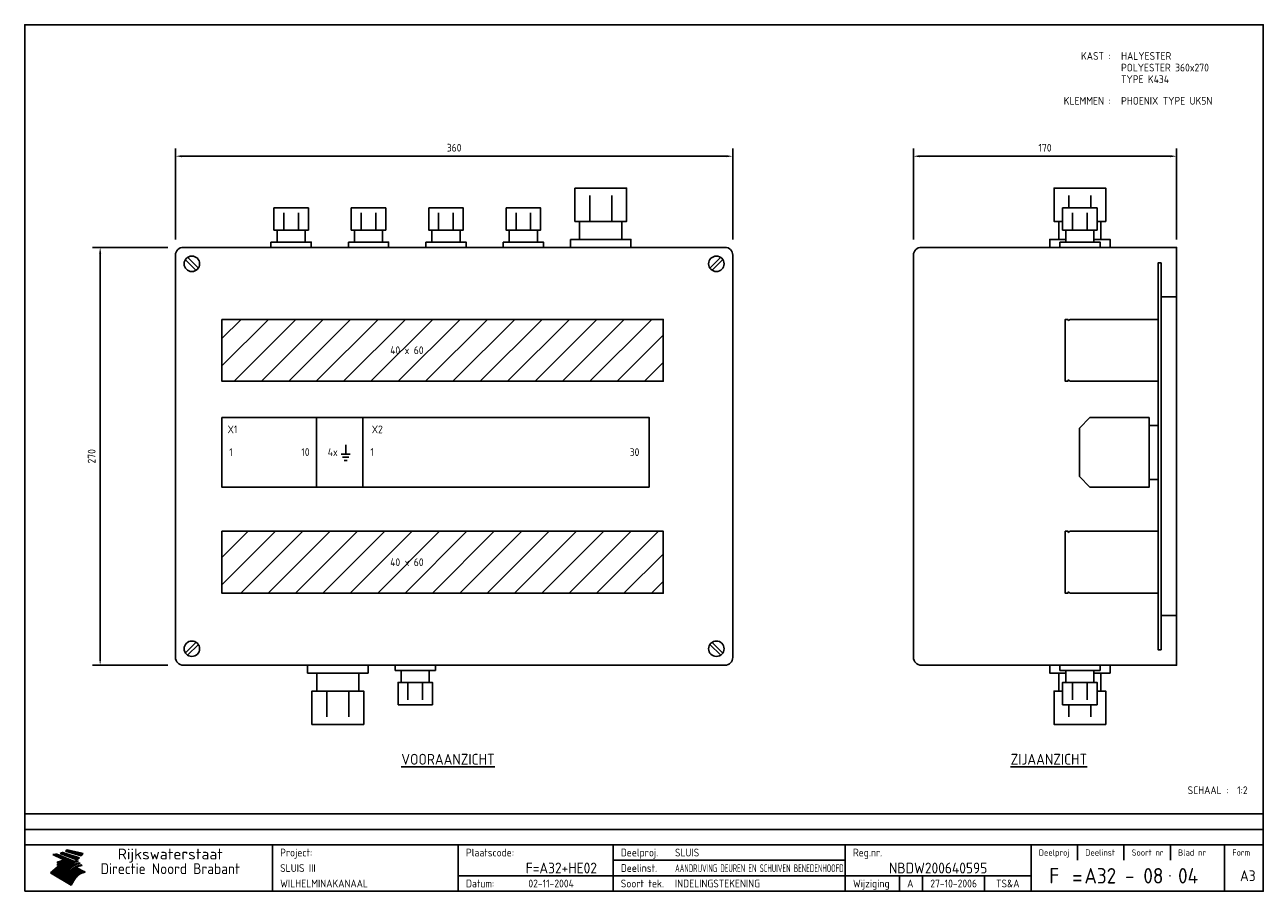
# Model space of a CAD drawing. Extents: x 20 to 820, y 20 to 580.
import ezdxf
from ezdxf.enums import TextEntityAlignment as Align

# ---------------------------------------------------------------- set-up
doc = ezdxf.new("R2010")
doc.units = 0
doc.header["$LTSCALE"] = 30
doc.header["$MEASUREMENT"] = 0
doc.layers.get('0').update_dxf_attribs({"linetype": 'CONTINUOUS'})
doc.layers.get('Defpoints').update_dxf_attribs({"linetype": 'CONTINUOUS'})
for name, color, linetype in [('0-25', 7, 'CONTINUOUS'), ('0-35', 2, 'CONTINUOUS'), ('0-50', 3, 'CONTINUOUS'), ('B-25', 7, 'CONTINUOUS'), ('B-35', 2, 'CONTINUOUS'), ('H-dim', 7, 'CONTINUOUS'), ('S-25', 7, 'CONTINUOUS')]:
    doc.layers.add(name, color=color, linetype=linetype)
doc.styles.add('ISO', font='iso.shx')
doc.styles.get("Standard").update_dxf_attribs({"font": 'iso.shx'})
doc.dimstyles.get("Standard").update_dxf_attribs({"dimtxt": 0.18, "dimasz": 0.18, "dimexe": 0.18, "dimexo": 0.0625, "dimgap": 0.09, "dimtad": 0, "dimtih": 1, "dimtoh": 1, "dimdec": 4, "dimzin": 0, "dimdsep": 46, "dimtxsty": 'Standard', "dimcen": 0.09, "dimadec": 0, "dimazin": 0, "dimtfac": 1, "dimtdec": 4, "dimtofl": 0, "dimtmove": 0, "dimatfit": 3, "dimfxl": 0, "dimtolj": 1, "dimtzin": 0, "dimarcsym": 0})

# ---------------------------------------------------------------- blocks, each defined once
blk = doc.blocks.new('KADER-A3')
at = {"layer": '0-25'}
for p, q in [((410, 35), (10, 35)), ((410, 30), (10, 30)), ((350, 25), (350, 20)), ((365, 25), (365, 20)), ((380, 25), (380, 20)), ((200, 20), (275, 20)), ((150, 15), (335, 15)), ((292.5, 15), (292.5, 10)), ((300, 15), (300, 10)), ((320, 15), (320, 10))]:
    blk.add_line(p, q, dxfattribs=at)
at = {"layer": '0-25', "color": 7}
for p, q in [((19.1, 21.89), (25.12, 19)), ((19.1, 21.89), (25.12, 19)), ((19.17, 21.86), (20.7, 21.86)), ((19.29, 21.8), (20.83, 21.8)), ((19.4, 21.75), (20.96, 21.75)), ((19.52, 21.69), (21.09, 21.69)), ((19.64, 21.63), (21.22, 21.63)), ((19.74, 21.92), (20.56, 21.92)), ((19.75, 21.58), (21.36, 21.58)), ((19.87, 21.52), (21.49, 21.52)), ((19.99, 21.47), (21.62, 21.47)), ((20.11, 21.41), (21.75, 21.41)), ((20.22, 21.35), (21.88, 21.35)), ((20.25, 21.97), (20.43, 21.97)), ((20.34, 21.3), (22.02, 21.3)), ((20.38, 21.99), (26.02, 19.59)), ((20.38, 21.99), (26.02, 19.59)), ((20.46, 21.24), (22.15, 21.24)), ((20.57, 21.18), (22.28, 21.18)), ((20.69, 21.13), (22.41, 21.13)), ((20.81, 21.07), (22.55, 21.07)), ((20.92, 21.02), (22.68, 21.02)), ((21.04, 20.96), (22.81, 20.96)), ((21.16, 20.9), (22.94, 20.9)), ((21.27, 20.85), (23.07, 20.85)), ((21.39, 20.79), (23.21, 20.79)), ((21.47, 22.25), (26.83, 20.19)), ((21.47, 22.25), (26.83, 20.19)), ((21.49, 22.25), (23.07, 22.25)), ((21.51, 20.73), (23.34, 20.73)), ((21.6, 22.2), (23.25, 22.2)), ((21.63, 20.68), (23.47, 20.68)), ((21.65, 22.31), (22.89, 22.31)), ((21.74, 20.62), (23.6, 20.62)), ((21.75, 22.14), (23.42, 22.14)), ((21.8, 22.37), (22.71, 22.37)), ((21.86, 20.57), (23.73, 20.57)), ((21.9, 22.08), (23.6, 22.08)), ((21.94, 22.42), (22.53, 22.42)), ((21.98, 20.51), (23.87, 20.51)), ((22.04, 22.03), (23.78, 22.03)), ((22.06, 22.48), (22.36, 22.48)), ((22.09, 20.45), (24, 20.45)), ((22.18, 22.53), (27.65, 20.8)), ((22.18, 22.53), (27.65, 20.8)), ((22.19, 21.97), (23.96, 21.97)), ((22.21, 20.4), (24.13, 20.4)), ((22.33, 20.34), (24.26, 20.34)), ((22.34, 21.92), (24.13, 21.92)), ((22.37, 20), (23.08, 20)), ((22.44, 20.28), (24.4, 20.28)), ((22.48, 21.86), (24.31, 21.86)), ((22.49, 20.06), (23.04, 20.06)), ((22.56, 20.23), (24.53, 20.23)), ((22.61, 20.12), (22.93, 20.12)), ((22.63, 21.8), (24.49, 21.8)), ((22.68, 20.17), (24.66, 20.17)), ((22.71, 20.17), (22.82, 20.17)), ((23.11, 20.02), (22.77, 20.2)), ((23.11, 20.02), (22.77, 20.2)), ((22.78, 21.75), (24.67, 21.75)), ((22.79, 20.12), (24.79, 20.12)), ((22.91, 20.06), (24.92, 20.06)), ((22.92, 21.69), (24.85, 21.69)), ((23.03, 20), (25.06, 20)), ((23.07, 21.63), (25.02, 21.63)), ((23.14, 22.99), (28.22, 21.46)), ((23.14, 22.99), (28.22, 21.46)), ((23.15, 22.98), (25.33, 22.98)), ((23.22, 21.58), (25.2, 21.58)), ((23.23, 23.04), (25.09, 23.04)), ((23.32, 23.1), (24.84, 23.1)), ((23.34, 22.93), (25.57, 22.93)), ((23.36, 21.52), (25.38, 21.52)), ((23.4, 23.15), (24.6, 23.15)), ((23.49, 23.21), (24.36, 23.21)), ((23.51, 21.47), (25.56, 21.47)), ((23.52, 22.87), (25.81, 22.87)), ((23.57, 23.27), (24.12, 23.27)), ((23.64, 23.32), (23.87, 23.32)), ((23.66, 21.41), (25.74, 21.41)), ((23.7, 23.36), (28.82, 22.17)), ((23.7, 23.36), (28.82, 22.17)), ((23.71, 22.82), (26.06, 22.82)), ((23.8, 21.35), (25.91, 21.35)), ((23.9, 22.76), (26.3, 22.76)), ((23.95, 21.3), (26.09, 21.3)), ((24.09, 22.7), (26.54, 22.7)), ((24.09, 21.24), (26.27, 21.24)), ((24.24, 21.18), (26.45, 21.18)), ((24.27, 22.65), (26.78, 22.65)), ((24.39, 21.13), (26.62, 21.13)), ((24.46, 22.59), (27.03, 22.59)), ((24.53, 21.07), (26.8, 21.07)), ((24.65, 22.53), (27.27, 22.53)), ((24.68, 21.02), (26.98, 21.02)), ((24.83, 20.96), (27.16, 20.96)), ((24.84, 22.48), (27.51, 22.48)), ((24.97, 20.9), (27.34, 20.9)), ((25.02, 22.42), (27.75, 22.42)), ((25.12, 20.85), (27.51, 20.85)), ((25.21, 22.37), (28, 22.37)), ((25.27, 20.79), (27.63, 20.79)), ((25.4, 22.31), (28.24, 22.31)), ((25.41, 20.73), (27.57, 20.73)), ((25.56, 20.68), (27.51, 20.68)), ((25.58, 22.25), (28.48, 22.25)), ((25.71, 20.62), (27.44, 20.62)), ((25.77, 22.2), (28.72, 22.2)), ((25.85, 20.57), (27.37, 20.57)), ((25.96, 22.14), (28.79, 22.14)), ((26, 20.51), (27.29, 20.51)), ((26.15, 22.08), (28.75, 22.08)), ((26.15, 20.45), (27.22, 20.45)), ((26.29, 20.4), (27.14, 20.4)), ((26.33, 22.03), (28.71, 22.03)), ((26.44, 20.34), (27.06, 20.34)), ((26.52, 21.97), (28.66, 21.97)), ((26.59, 20.28), (26.97, 20.28)), ((26.71, 21.92), (28.62, 21.92)), ((26.73, 20.23), (26.89, 20.23)), ((26.9, 21.86), (28.57, 21.86)), ((27.08, 21.8), (28.52, 21.8)), ((27.27, 21.75), (28.48, 21.75)), ((27.46, 21.69), (28.43, 21.69)), ((27.65, 21.63), (28.38, 21.63)), ((27.83, 21.58), (28.33, 21.58)), ((28.02, 21.52), (28.28, 21.52)), ((28.21, 21.47), (28.22, 21.47)), ((20.58, 17.88), (18.3, 16)), ((20.58, 17.88), (18.3, 16)), ((24.94, 11.97), (18.3, 16)), ((24.94, 11.97), (18.3, 16)), ((18.31, 16.01), (20.96, 16.01)), ((18.38, 16.07), (21.46, 16.07)), ((18.45, 16.12), (21.88, 16.12)), ((18.52, 16.18), (22.15, 16.18)), ((18.59, 16.23), (22.38, 16.23)), ((18.65, 16.29), (22.58, 16.29)), ((18.72, 16.35), (22.75, 16.35)), ((18.79, 16.4), (22.91, 16.4)), ((18.86, 16.46), (20.6, 16.46)), ((18.93, 16.52), (20.6, 16.52)), ((18.99, 16.57), (20.6, 16.57)), ((19.06, 16.63), (20.6, 16.63)), ((19.13, 16.68), (20.6, 16.68)), ((19.2, 16.74), (20.6, 16.74)), ((19.27, 16.8), (20.6, 16.8)), ((19.33, 16.85), (21.07, 16.85)), ((19.4, 16.91), (21.55, 16.91)), ((19.47, 16.97), (21.88, 16.97)), ((19.54, 17.02), (22.13, 17.02)), ((19.61, 17.08), (22.34, 17.08)), ((19.67, 17.13), (20.6, 17.13)), ((19.74, 17.19), (20.6, 17.19)), ((19.81, 17.25), (20.6, 17.25)), ((19.88, 17.3), (20.6, 17.3)), ((19.95, 17.36), (20.6, 17.36)), ((20.01, 17.42), (20.6, 17.42)), ((20.08, 17.47), (20.93, 17.47)), ((20.15, 17.53), (21.26, 17.53)), ((20.22, 17.58), (21.51, 17.58)), ((20.29, 17.64), (21.72, 17.64)), ((20.35, 17.7), (21.9, 17.7)), ((20.42, 17.75), (22.07, 17.75)), ((20.49, 17.81), (22.22, 17.81)), ((20.56, 17.87), (22.36, 17.87)), ((20.6, 19.11), (20.58, 19.51)), ((20.6, 19.11), (20.58, 19.51)), ((20.58, 19.5), (22.09, 19.5)), ((20.58, 19.44), (21.95, 19.44)), ((20.59, 19.38), (21.79, 19.38)), ((20.59, 19.33), (21.62, 19.33)), ((20.59, 19.27), (21.42, 19.27)), ((20.6, 19.22), (21.2, 19.22)), ((20.6, 19.16), (20.93, 19.16)), ((20.6, 19.11), (20.69, 19.12)), ((20.6, 19.11), (20.69, 19.12)), ((20.6, 18.79), (20.77, 18.81)), ((20.6, 18.79), (20.77, 18.81)), ((20.6, 18.29), (20.6, 18.79)), ((20.6, 18.29), (20.6, 18.79)), ((20.6, 18.77), (22.46, 18.77)), ((20.6, 18.71), (22.33, 18.71)), ((20.6, 18.65), (22.19, 18.65)), ((20.6, 18.6), (22.04, 18.6)), ((20.6, 18.54), (21.87, 18.54)), ((20.6, 18.48), (21.68, 18.48)), ((20.6, 18.43), (21.46, 18.43)), ((20.6, 18.37), (21.21, 18.37)), ((20.6, 18.29), (20.88, 18.32)), ((20.6, 18.29), (20.88, 18.32)), ((20.6, 18.32), (20.87, 18.32)), ((20.6, 17.88), (20.86, 17.91)), ((20.6, 17.88), (20.86, 17.91)), ((20.6, 17.43), (20.97, 17.48)), ((20.6, 17.43), (20.97, 17.48)), ((20.6, 17.43), (20.6, 17.09)), ((20.6, 17.43), (20.6, 17.09)), ((20.6, 17.09), (21.26, 17.16)), ((20.6, 17.09), (21.26, 17.16)), ((20.6, 16.8), (21.37, 16.89)), ((20.6, 16.8), (21.37, 16.89)), ((20.6, 16.8), (20.6, 16.45)), ((20.6, 16.8), (20.6, 16.45)), ((20.6, 16.45), (21.56, 16.56)), ((20.6, 16.45), (21.56, 16.56)), ((20.6, 15.97), (21.67, 16.09)), ((20.6, 15.97), (21.67, 16.09)), ((20.7, 16.46), (23.06, 16.46)), ((20.9, 19.55), (22.23, 19.55)), ((20.9, 18.82), (22.59, 18.82)), ((20.98, 17.92), (22.5, 17.92)), ((21.02, 17.13), (22.53, 17.13)), ((21.19, 19.61), (22.35, 19.61)), ((21.2, 16.52), (23.2, 16.52)), ((21.32, 18.88), (22.71, 18.88)), ((21.32, 17.98), (22.62, 17.98)), ((21.42, 19.67), (22.47, 19.67)), ((21.47, 17.19), (22.7, 17.19)), ((21.59, 18.03), (22.74, 18.03)), ((21.61, 18.93), (22.82, 18.93)), ((21.62, 19.72), (22.59, 19.72)), ((21.72, 16.57), (23.32, 16.57)), ((21.77, 17.25), (22.85, 17.25)), ((21.8, 19.78), (22.69, 19.78)), ((21.8, 18.09), (22.85, 18.09)), ((21.84, 18.99), (22.92, 18.99)), ((21.96, 19.83), (22.79, 19.83)), ((21.99, 18.15), (22.95, 18.15)), ((22.01, 17.3), (22.99, 17.3)), ((22.03, 19.05), (23.03, 19.05)), ((22.1, 16.63), (23.44, 16.63)), ((22.11, 19.89), (22.89, 19.89)), ((22.16, 18.2), (23.05, 18.2)), ((22.21, 19.1), (23.12, 19.1)), ((22.21, 17.36), (23.12, 17.36)), ((22.24, 19.95), (22.99, 19.95)), ((22.31, 18.26), (23.15, 18.26)), ((22.36, 19.16), (23.22, 19.16)), ((22.38, 16.68), (23.56, 16.68)), ((22.39, 17.42), (23.24, 17.42)), ((22.45, 18.32), (23.24, 18.32)), ((22.51, 19.22), (23.3, 19.22)), ((22.56, 17.47), (23.36, 17.47)), ((22.59, 18.37), (23.33, 18.37)), ((22.6, 16.74), (23.66, 16.74)), ((22.64, 19.27), (23.39, 19.27)), ((22.71, 18.43), (23.42, 18.43)), ((22.71, 17.53), (23.47, 17.53)), ((22.77, 19.33), (23.47, 19.33)), ((22.79, 16.8), (23.77, 16.8)), ((22.83, 18.48), (23.5, 18.48)), ((22.84, 17.58), (23.57, 17.58)), ((22.89, 19.38), (23.55, 19.38)), ((22.94, 18.54), (23.58, 18.54)), ((22.96, 16.85), (23.86, 16.85)), ((22.97, 17.64), (23.67, 17.64)), ((23, 19.44), (23.63, 19.44)), ((23.04, 18.6), (23.66, 18.6)), ((23.1, 19.5), (23.72, 19.5)), ((23.1, 17.7), (23.77, 17.7)), ((23.12, 16.91), (23.96, 16.91)), ((23.14, 18.65), (23.74, 18.65)), ((23.15, 19.95), (25.19, 19.95)), ((23.21, 19.55), (23.8, 19.55)), ((23.21, 17.75), (23.86, 17.75)), ((23.21, 16.01), (28.9, 16.01)), ((23.24, 18.71), (23.82, 18.71)), ((23.26, 19.89), (25.32, 19.89)), ((23.26, 16.97), (24.05, 16.97)), ((23.3, 19.61), (23.88, 19.61)), ((23.32, 17.81), (23.95, 17.81)), ((23.33, 18.77), (23.91, 18.77)), ((23.37, 16.07), (29.08, 16.07)), ((23.38, 19.83), (25.45, 19.83)), ((23.39, 19.67), (23.81, 19.67)), ((23.39, 17.02), (24.14, 17.02)), ((23.42, 18.82), (23.99, 18.82)), ((23.42, 17.87), (24.03, 17.87)), ((23.45, 19.7), (23.58, 19.79)), ((23.45, 19.7), (23.58, 19.79)), ((23.48, 19.72), (23.7, 19.72)), ((23.5, 19.78), (25.58, 19.78)), ((23.51, 18.88), (24.07, 18.88)), ((23.51, 16.12), (29.27, 16.12)), ((23.52, 17.92), (24.11, 17.92)), ((23.52, 17.08), (24.22, 17.08)), ((23.54, 18.9), (24.3, 19.42)), ((23.54, 18.9), (24.3, 19.42)), ((23.56, 19.78), (23.59, 19.78)), ((23.56, 19.39), (23.9, 19.62)), ((23.56, 19.39), (23.9, 19.62)), ((23.58, 19.79), (23.9, 19.62)), ((23.58, 19.79), (23.9, 19.62)), ((23.59, 18.93), (24.15, 18.93)), ((23.61, 19.72), (25.72, 19.72)), ((23.62, 17.98), (24.2, 17.98)), ((23.63, 17.13), (24.3, 17.13)), ((23.65, 18.59), (24.62, 19.25)), ((23.65, 18.59), (24.62, 19.25)), ((29.41, 16.17), (23.65, 16.17)), ((23.67, 18.99), (24.23, 18.99)), ((23.71, 18.03), (24.28, 18.03)), ((23.73, 19.67), (25.85, 19.67)), ((23.75, 19.05), (24.32, 19.05)), ((23.75, 17.19), (24.38, 17.19)), ((23.77, 16.23), (29.47, 16.23)), ((23.79, 18.09), (24.36, 18.09)), ((23.83, 19.1), (24.4, 19.1)), ((23.85, 19.61), (25.98, 19.61)), ((23.85, 17.25), (24.46, 17.25)), ((23.88, 18.15), (24.44, 18.15)), ((23.89, 16.29), (29.36, 16.29)), ((23.92, 19.16), (24.48, 19.16)), ((23.94, 18.19), (25.23, 19.07)), ((23.94, 18.19), (25.23, 19.07)), ((23.95, 17.3), (24.55, 17.3)), ((23.96, 19.55), (25.96, 19.55)), ((23.96, 18.2), (24.53, 18.2)), ((24, 19.22), (24.56, 19.22)), ((24, 16.35), (29.24, 16.35)), ((24.04, 18.26), (24.61, 18.26)), ((24.05, 17.36), (24.63, 17.36)), ((24.06, 17.88), (25.34, 18.76)), ((24.06, 17.88), (25.34, 18.76)), ((24.08, 19.5), (25.88, 19.5)), ((24.08, 19.27), (24.58, 19.27)), ((24.11, 16.4), (29.13, 16.4)), ((24.13, 18.32), (24.69, 18.32)), ((24.14, 17.42), (24.71, 17.42)), ((24.16, 19.33), (24.47, 19.33)), ((24.2, 19.44), (25.79, 19.44)), ((24.21, 18.37), (24.77, 18.37)), ((24.21, 16.46), (29.02, 16.46)), ((24.23, 17.47), (24.79, 17.47)), ((24.24, 17.48), (25.52, 18.36)), ((24.24, 17.48), (25.52, 18.36)), ((24.25, 19.38), (24.36, 19.38)), ((24.29, 18.43), (24.85, 18.43)), ((24.3, 19.42), (24.62, 19.25)), ((24.3, 19.42), (24.62, 19.25)), ((24.31, 19.38), (25.71, 19.38)), ((24.31, 17.53), (24.87, 17.53)), ((24.31, 16.52), (28.91, 16.52)), ((24.35, 17.17), (25.64, 18.05)), ((24.35, 17.17), (25.64, 18.05)), ((24.37, 18.48), (24.94, 18.48)), ((24.39, 17.58), (24.96, 17.58)), ((24.4, 16.57), (28.79, 16.57)), ((24.43, 19.33), (25.62, 19.33)), ((24.45, 18.54), (25.02, 18.54)), ((24.47, 17.64), (25.04, 17.64)), ((24.49, 16.63), (28.68, 16.63)), ((24.54, 18.6), (25.1, 18.6)), ((24.55, 19.27), (25.54, 19.27)), ((24.56, 17.7), (25.12, 17.7)), ((24.57, 16.68), (28.57, 16.68)), ((24.62, 18.65), (25.18, 18.65)), ((24.63, 16.72), (25.91, 17.6)), ((24.63, 16.72), (25.91, 17.6)), ((24.64, 17.75), (25.2, 17.75)), ((24.66, 16.74), (28.45, 16.74)), ((24.67, 19.22), (25.45, 19.22)), ((24.7, 18.71), (25.27, 18.71)), ((24.72, 17.81), (25.29, 17.81)), ((24.74, 16.8), (28.34, 16.8)), ((24.78, 19.16), (25.37, 19.16)), ((24.78, 18.77), (25.34, 18.77)), ((24.8, 17.87), (25.37, 17.87)), ((24.82, 16.85), (28.23, 16.85)), ((24.87, 18.82), (25.4, 18.82)), ((24.89, 17.92), (25.45, 17.92)), ((24.9, 19.1), (25.28, 19.1)), ((24.9, 16.91), (28.11, 16.91)), ((24.95, 18.88), (25.45, 18.88)), ((24.97, 17.98), (25.53, 17.98)), ((24.99, 16.97), (28, 16.97)), ((25.02, 19.05), (25.2, 19.05)), ((25.03, 18.93), (25.51, 18.93)), ((25.05, 18.03), (25.61, 18.03)), ((25.07, 17.02), (27.89, 17.02)), ((25.11, 18.99), (25.57, 18.99)), ((26.02, 19.59), (25.12, 19)), ((26.02, 19.59), (25.12, 19)), ((25.13, 18.09), (25.68, 18.09)), ((25.15, 17.08), (27.77, 17.08)), ((25.19, 19.05), (25.63, 19.05)), ((25.21, 18.15), (25.75, 18.15)), ((25.23, 17.13), (27.66, 17.13)), ((25.26, 19.1), (25.7, 19.1)), ((25.3, 18.2), (25.82, 18.2)), ((25.31, 17.19), (27.55, 17.19)), ((25.33, 19.16), (25.77, 19.16)), ((25.38, 18.26), (25.89, 18.26)), ((25.39, 19.22), (25.85, 19.22)), ((25.4, 17.25), (27.43, 17.25)), ((25.46, 18.32), (25.97, 18.32)), ((25.47, 19.27), (25.93, 19.27)), ((25.48, 17.3), (27.32, 17.3)), ((25.54, 19.33), (26.03, 19.33)), ((25.54, 18.37), (26.06, 18.37)), ((25.56, 17.36), (27.21, 17.36)), ((25.62, 18.43), (26.14, 18.43)), ((25.63, 19.38), (26.13, 19.38)), ((25.64, 17.42), (27.1, 17.42)), ((25.7, 18.48), (26.24, 18.48)), ((25.72, 19.44), (26.24, 19.44)), ((25.73, 17.47), (26.98, 17.47)), ((25.79, 18.54), (26.34, 18.54)), ((25.81, 17.53), (26.87, 17.53)), ((25.82, 19.5), (26.36, 19.5)), ((25.89, 18.6), (26.46, 18.6)), ((25.89, 17.58), (26.76, 17.58)), ((25.93, 19.55), (26.53, 19.55)), ((25.96, 17.64), (26.64, 17.64)), ((25.99, 18.65), (26.58, 18.65)), ((26.04, 17.7), (26.59, 17.7)), ((26.06, 19.61), (26.85, 19.61)), ((26.1, 18.71), (26.72, 18.71)), ((26.12, 17.75), (26.67, 17.75)), ((26.2, 17.81), (26.76, 17.81)), ((26.21, 19.67), (27.23, 19.67)), ((26.23, 18.77), (26.89, 18.77)), ((26.29, 17.87), (26.86, 17.87)), ((26.37, 18.82), (27.09, 18.82)), ((26.39, 17.92), (26.97, 17.92)), ((26.44, 19.72), (27.18, 19.72)), ((26.49, 17.98), (27.09, 17.98)), ((26.53, 18.88), (27.34, 18.88)), ((26.56, 17.68), (29.54, 16.2)), ((26.56, 17.68), (29.54, 16.2)), ((26.6, 18.03), (27.22, 18.03)), ((26.72, 18.09), (27.38, 18.09)), ((26.73, 18.93), (27.66, 18.93)), ((26.85, 18.15), (27.56, 18.15)), ((26.99, 18.99), (27.9, 18.99)), ((27, 18.2), (27.8, 18.2)), ((27.13, 19.78), (27.25, 19.64)), ((27.13, 19.78), (27.25, 19.64)), ((27.18, 18.26), (28.13, 18.26)), ((27.26, 19.05), (27.84, 19.05)), ((27.39, 18.32), (28.47, 18.32)), ((27.7, 18.37), (28.49, 18.37)), ((27.78, 19.1), (27.93, 18.96)), ((27.78, 19.1), (27.93, 18.96)), ((28, 18.43), (28.44, 18.43)), ((28.29, 15.83), (29.54, 16.2)), ((28.29, 15.83), (29.54, 16.2)), ((28.39, 18.48), (28.54, 18.32)), ((28.39, 18.48), (28.54, 18.32)), ((29.54, 16.2), (29.45, 16.17)), ((29.54, 16.2), (29.45, 16.17)), ((29.46, 16.18), (29.47, 16.18)), ((18.38, 15.95), (20.6, 15.95)), ((18.47, 15.9), (20.6, 15.9)), ((18.57, 15.84), (20.6, 15.84)), ((18.66, 15.78), (20.6, 15.78)), ((18.75, 15.73), (20.6, 15.73)), ((18.85, 15.67), (20.6, 15.67)), ((18.94, 15.62), (20.6, 15.62)), ((19.03, 15.56), (27.83, 15.56)), ((19.12, 15.5), (27.75, 15.5)), ((19.22, 15.45), (27.66, 15.45)), ((19.31, 15.39), (27.58, 15.39)), ((19.4, 15.33), (27.5, 15.33)), ((19.49, 15.28), (27.43, 15.28)), ((19.59, 15.22), (27.36, 15.22)), ((19.68, 15.17), (27.29, 15.17)), ((19.77, 15.11), (27.22, 15.11)), ((19.86, 15.05), (27.15, 15.05)), ((19.96, 15), (27.09, 15)), ((20.05, 14.94), (27.02, 14.94)), ((20.14, 14.88), (26.96, 14.88)), ((20.24, 14.83), (26.9, 14.83)), ((20.33, 14.77), (26.84, 14.77)), ((20.42, 14.72), (26.79, 14.72)), ((20.51, 14.66), (26.73, 14.66)), ((20.6, 15.97), (20.6, 15.58)), ((20.6, 15.97), (20.6, 15.58)), ((20.6, 15.58), (21.95, 15.73)), ((20.6, 15.58), (21.95, 15.73)), ((20.61, 14.6), (26.68, 14.6)), ((20.7, 14.55), (26.62, 14.55)), ((20.79, 14.49), (26.57, 14.49)), ((20.88, 14.43), (26.52, 14.43)), ((20.94, 15.62), (27.92, 15.62)), ((20.98, 14.38), (26.47, 14.38)), ((21.07, 14.32), (26.42, 14.32)), ((21.16, 14.27), (26.38, 14.27)), ((21.25, 14.21), (26.33, 14.21)), ((21.35, 14.15), (26.29, 14.15)), ((21.44, 14.1), (26.24, 14.1)), ((21.45, 15.67), (28.01, 15.67)), ((21.53, 14.04), (26.2, 14.04)), ((21.63, 13.98), (26.16, 13.98)), ((21.72, 13.93), (26.12, 13.93)), ((21.81, 13.87), (26.08, 13.87)), ((21.9, 13.82), (26.04, 13.82)), ((21.96, 15.73), (28.11, 15.73)), ((22, 13.76), (26, 13.76)), ((22.09, 13.7), (25.96, 13.7)), ((22.18, 13.65), (25.93, 13.65)), ((22.27, 13.59), (25.89, 13.59)), ((22.34, 15.78), (28.21, 15.78)), ((22.37, 13.53), (25.86, 13.53)), ((22.46, 13.48), (25.82, 13.48)), ((22.55, 13.42), (25.79, 13.42)), ((22.62, 15.84), (28.33, 15.84)), ((22.65, 13.37), (25.76, 13.37)), ((22.74, 13.31), (25.73, 13.31)), ((22.83, 13.25), (25.69, 13.25)), ((22.84, 15.9), (28.52, 15.9)), ((22.92, 13.2), (25.66, 13.2)), ((23.02, 13.14), (25.63, 13.14)), ((23.04, 15.95), (28.71, 15.95)), ((23.11, 13.08), (25.59, 13.08)), ((23.2, 13.03), (25.56, 13.03)), ((23.29, 12.97), (25.53, 12.97)), ((23.39, 12.92), (25.5, 12.92)), ((23.48, 12.86), (25.46, 12.86)), ((23.57, 12.8), (25.43, 12.8)), ((23.66, 12.75), (25.4, 12.75)), ((23.76, 12.69), (25.36, 12.69)), ((23.85, 12.63), (25.33, 12.63)), ((23.94, 12.58), (25.3, 12.58)), ((24.04, 12.52), (25.26, 12.52)), ((24.13, 12.47), (25.23, 12.47)), ((24.22, 12.41), (25.2, 12.41)), ((24.31, 12.35), (25.17, 12.35)), ((24.41, 12.3), (25.13, 12.3)), ((24.5, 12.24), (25.1, 12.24)), ((24.59, 12.18), (25.07, 12.18)), ((24.68, 12.13), (25.03, 12.13)), ((24.78, 12.07), (25, 12.07)), ((24.87, 12.02), (24.97, 12.02)), ((24.94, 11.97), (25.81, 13.45)), ((24.94, 11.97), (25.81, 13.45))]:
    blk.add_line(p, q, dxfattribs=at)
for centre, radius, start, end in [((19.15, 29.7), 7.8, 269.6055, 279.0886), ((19.15, 29.7), 7.8, 269.6055, 279.0886), ((19.93, 25.38), 5.91, 276.3402, 298.7463), ((19.93, 25.38), 5.91, 276.3402, 298.7463), ((19.84, 25.09), 6.03, 278.129, 302.868), ((19.84, 25.09), 6.03, 278.129, 302.868), ((19.84, 27.26), 5.27, 288.0217, 296.3084), ((19.84, 27.26), 5.27, 288.0217, 296.3084), ((20.49, 27.56), 5.28, 300.0654, 307.393), ((20.49, 27.56), 5.28, 300.0654, 307.393), ((24.11, 24.7), 5.26, 301.1147, 312.2814), ((24.11, 24.7), 5.26, 301.1147, 312.2814), ((21.95, 27.32), 8.59, 316.9248, 323.1399), ((21.95, 27.32), 8.59, 316.9248, 323.1399), ((20.21, 23.78), 5.91, 273.6149, 304.3803), ((20.21, 23.78), 5.91, 273.6149, 304.3803), ((20.35, 24.56), 5.76, 274.164, 302.5474), ((20.35, 24.56), 5.76, 274.164, 302.5474), ((20.05, 24.28), 6.02, 277.9472, 305.7139), ((20.05, 24.28), 6.02, 277.9472, 305.7139), ((20.04, 23.49), 6.09, 278.8115, 306.4242), ((20.04, 23.49), 6.09, 278.8115, 306.4242), ((20.53, 23.07), 5.96, 277.0519, 304.973), ((20.53, 23.07), 5.96, 277.0519, 304.973), ((20.72, 22.76), 5.91, 276.3402, 304.3803), ((20.72, 22.76), 5.91, 276.3402, 304.3803), ((21.06, 22.34), 5.81, 274.9043, 303.1745), ((21.06, 22.34), 5.81, 274.9043, 303.1745), ((20.82, 22.06), 6.04, 278.1111, 305.8489), ((20.82, 22.06), 6.04, 278.1111, 305.8489), ((21.3, 21.6), 5.91, 276.3402, 304.3803), ((21.3, 21.6), 5.91, 276.3402, 304.3803), ((27.05, 17.17), 2.63, 107.4286, 133.7799), ((27.05, 17.17), 2.63, 107.4286, 133.7799), ((27.45, 16.91), 2.81, 110.4143, 138.7411), ((27.45, 16.91), 2.81, 110.4143, 138.7411), ((27.57, 15.64), 3.4, 98.1566, 126.9045), ((27.57, 15.64), 3.4, 98.1566, 126.9045), ((27.91, 15.54), 3.39, 100.5835, 132.088), ((27.91, 15.54), 3.39, 100.5835, 132.088), ((28.21, 14.74), 3.67, 95.7581, 128.7216), ((28.21, 14.74), 3.67, 95.7581, 128.7216), ((27.01, 16.84), 2.93, 87.7348, 104.8316), ((27.01, 16.84), 2.93, 87.7348, 104.8316), ((27.37, 15.71), 3.93, 91.7838, 103.2817), ((27.37, 15.71), 3.93, 91.7838, 103.2817), ((28.4, 15.05), 3.21, 96.3886, 125.0052), ((28.4, 15.05), 3.21, 96.3886, 125.0052), ((27.82, 16.31), 2.8, 90.634, 105.1984), ((27.82, 16.31), 2.8, 90.634, 105.1984), ((28.19, 15.04), 3.93, 93.8342, 103.2817), ((28.19, 15.04), 3.93, 93.8342, 103.2817), ((28.58, 15.69), 2.8, 93.8141, 105.1984), ((28.58, 15.69), 2.8, 93.8141, 105.1984), ((28.95, 14.41), 3.93, 96.0135, 103.2817), ((28.95, 14.41), 3.93, 96.0135, 103.2817), ((31.24, 10.26), 6.3, 117.9568, 149.6251), ((31.24, 10.26), 6.3, 117.9568, 149.6251)]:
    blk.add_arc(centre, radius, start, end, dxfattribs=at)
at = {"layer": '0-35'}
for p, q in [((90, 25), (90, 10)), ((150, 25), (150, 10)), ((200, 25), (200, 10)), ((275, 25), (275, 10)), ((335, 25), (335, 10)), ((397.5, 25), (397.5, 10))]:
    blk.add_line(p, q, dxfattribs=at)
at = {"layer": '0-50'}
for p, q in [((10, 25), (410, 25)), ((348.75, 15), (351.25, 15)), ((348.75, 13.5), (351.25, 13.5))]:
    blk.add_line(p, q, dxfattribs=at)
blk.add_lwpolyline([(10, 10), (410, 10), (410, 290), (10, 290)], close=True, dxfattribs=at)
at = {"layer": '0-50', "const_width": 0.25}
blk.add_lwpolyline([(379.75, 15, 1), (380, 15, 1)], format="xyb", close=True, dxfattribs=at)
at = {"layer": '0-25', "style": 'ISO'}
for s, height, p in [('Project:', 2.5, (92.5, 22.5)), ('Plaatscode:', 2.5, (152.5, 22.5)), ('Deelproj.', 2.5, (202.5, 22.5)), ('Reg.nr.', 2.5, (277.5, 22.5)), ('Deelproj', 2, (337.5, 22.5)), ('Deelinst', 2, (352.5, 22.5)), ('Soort nr', 2, (367.5, 22.5)), ('Blad nr', 2, (382.5, 22.5)), ('Form', 2, (400, 22.5)), ('Deelinst.', 2.5, (202.5, 17.5)), ('Datum:', 2.5, (152.5, 12.5)), ('Soort tek.', 2.5, (202.5, 12.5)), ('Wijziging', 2.5, (277.5, 12.5))]:
    blk.add_text(s, height=height, dxfattribs=at).set_placement(p, align=Align.MIDDLE_LEFT)
for tag, p in [('N', (220, 22.5)), ('B', (92.5, 17.5)), ('P', (220, 17.5)), ('C', (92.5, 12.5)), ('U', (220, 12.5)), ('REV', (295, 12.5))]:
    blk.add_attdef(tag, text='', height=2.5, dxfattribs=at).set_placement(p, align=Align.MIDDLE_LEFT)
for tag, p in [('W', (180, 12.5)), ('Z', (310, 12.5)), ('Y', (327.5, 12.5))]:
    blk.add_attdef(tag, text='', height=2.5, dxfattribs=at).set_placement(p, align=Align.MIDDLE)
at = {"layer": '0-35', "style": 'ISO', "width": 1.00614}
blk.add_text('Rijkswaterstaat', height=3.5, dxfattribs=at).set_placement((40, 20.28), (74, 20.28), align=Align.FIT)
at = {"layer": '0-35', "color": 2, "style": 'ISO', "width": 0.948867}
blk.add_text('Directie Noord Brabant', height=3.5, dxfattribs=at).set_placement((34.5, 15.53), (79.5, 15.53), align=Align.FIT)
at = {"layer": '0-35', "style": 'ISO'}
for tag, p in [('X', (178.5, 17.5)), ('FORM', (402.5, 15))]:
    blk.add_attdef(tag, text='', height=3.5, dxfattribs=at).set_placement(p, align=Align.MIDDLE_LEFT)
blk.add_attdef('RNR', text='', height=3.5, dxfattribs=at).set_placement((305, 17.5), align=Align.MIDDLE)
at = {"layer": '0-50', "style": 'ISO'}
for tag, p in [('M', (342.5, 15)), ('O', (365, 15))]:
    blk.add_attdef(tag, text='', height=5, dxfattribs=at).set_placement(p, align=Align.MIDDLE)
blk.add_attdef('Q', text='', height=5, dxfattribs=at).set_placement((382.5, 15), align=Align.MIDDLE_LEFT)
blk = doc.blocks.new('*D1')
at = {"layer": 'Defpoints', "color": 0}
for p in [(764.06, 495.04), (594.06, 436.11), (764.06, 436.11)]:
    blk.add_point(p, dxfattribs=at)
at = {"layer": 'H-dim'}
for p, q in [((594.06, 441.11), (594.06, 500.04)), ((764.06, 441.11), (764.06, 500.04)), ((598.06, 495.04), (760.06, 495.04))]:
    blk.add_line(p, q, dxfattribs=at)
for points in [[(598.06, 495.7), (598.06, 494.37), (594.06, 495.04)], [(760.06, 495.7), (760.06, 494.37), (764.06, 495.04)]]:
    blk.add_solid(points, dxfattribs=at)
at = {"layer": 'H-dim', "insert": (679.06, 500.54), "char_height": 5, "attachment_point": 5, "style": 'ISO'}
blk.add_mtext('\\A1;170', dxfattribs=at)
blk = doc.blocks.new('*D2')
at = {"layer": 'Defpoints', "color": 0}
for p in [(68.7, 436.11), (117.35, 436.11), (117.35, 166.11)]:
    blk.add_point(p, dxfattribs=at)
at = {"layer": 'H-dim'}
for p, q in [((112.35, 436.11), (63.7, 436.11)), ((68.7, 170.11), (68.7, 432.11)), ((112.35, 166.11), (63.7, 166.11))]:
    blk.add_line(p, q, dxfattribs=at)
for points in [[(68.04, 432.11), (69.37, 432.11), (68.7, 436.11)], [(68.04, 170.11), (69.37, 170.11), (68.7, 166.11)]]:
    blk.add_solid(points, dxfattribs=at)
at = {"layer": 'H-dim', "insert": (63.2, 301.11), "char_height": 5, "attachment_point": 5, "rotation": 90, "style": 'ISO'}
blk.add_mtext('\\A1;270', dxfattribs=at)
blk = doc.blocks.new('*D3')
at = {"layer": 'Defpoints', "color": 0}
for p in [(117.35, 495.04), (117.35, 436.11), (477.35, 436.11)]:
    blk.add_point(p, dxfattribs=at)
at = {"layer": 'H-dim'}
for p, q in [((117.35, 441.11), (117.35, 500.04)), ((477.35, 441.11), (477.35, 500.04)), ((473.35, 495.04), (121.35, 495.04))]:
    blk.add_line(p, q, dxfattribs=at)
for points in [[(121.35, 495.7), (121.35, 494.37), (117.35, 495.04)], [(473.35, 495.7), (473.35, 494.37), (477.35, 495.04)]]:
    blk.add_solid(points, dxfattribs=at)
at = {"layer": 'H-dim', "insert": (297.35, 500.54), "char_height": 5, "attachment_point": 5, "style": 'ISO'}
blk.add_mtext('\\A1;360', dxfattribs=at)

msp = doc.modelspace()

# ---------------------------------------------------------------- hatches: boundary and pattern name
at = {"layer": '0-25'}
h = msp.add_hatch(dxfattribs=at)
h.set_pattern_fill('ANSI31', color=256, scale=100, style=0)
h.paths.add_polyline_path([(432.39, 389.61), (147.35, 389.61), (147.35, 349.61), (432.39, 349.61)])
h.paths.add_polyline_path([(432.39, 252.61), (147.35, 252.61), (147.35, 212.61), (432.39, 212.61)])
h.paths.add_polyline_path([(254.16, 365.89), (279.52, 365.89), (279.52, 373.39), (254.16, 373.39)], flags=24)
h.paths.add_polyline_path([(254.16, 228.89), (279.52, 228.89), (279.52, 236.39), (254.16, 236.39)], flags=24)

# ---------------------------------------------------------------- linework, layer by layer
for p, q in [((384.96, 452.88), (384.96, 469.6)), ((399.15, 452.88), (399.15, 469.6)), ((694.47, 461.67), (694.47, 469.6)), ((708.66, 461.67), (708.66, 469.6)), ((187.32, 447.29), (187.32, 458.44)), ((196.78, 447.29), (196.78, 458.44)), ((237.32, 447.29), (237.32, 458.44)), ((246.78, 447.29), (246.78, 458.44)), ((287.32, 447.29), (287.32, 458.44)), ((296.78, 447.29), (296.78, 458.44)), ((337.32, 447.29), (337.32, 458.44)), ((346.78, 447.29), (346.78, 458.44)), ((696.83, 447.29), (696.83, 458.44)), ((706.29, 447.29), (706.29, 458.44)), ((123.71, 428.33), (130.78, 421.26)), ((125.13, 429.75), (132.2, 422.68)), ((469.57, 429.75), (462.5, 422.68)), ((470.98, 428.33), (463.91, 421.26)), ((754.06, 404.1), (764.06, 404.1)), ((695.22, 389.61), (693.89, 388.79)), ((693.89, 388.79), (693.89, 389.27)), ((694.06, 389.61), (694.06, 389.21)), ((693.89, 350.44), (693.89, 349.96)), ((695.22, 349.61), (693.89, 350.44)), ((694.06, 349.61), (694.06, 350.11)), ((701.23, 319.26), (708.08, 326.11)), ((752.06, 321.11), (746.23, 321.11)), ((701.23, 287.97), (708.08, 281.11)), ((752.06, 286.11), (746.23, 286.11)), ((695.22, 252.61), (693.89, 251.78)), ((693.89, 251.78), (693.89, 252.27)), ((694.06, 252.61), (694.06, 252.11)), ((693.89, 213.44), (693.89, 212.95)), ((695.22, 212.61), (693.89, 213.44)), ((694.06, 212.61), (694.06, 213.02)), ((754.06, 198.12), (764.06, 198.12)), ((123.71, 173.89), (130.78, 180.96)), ((125.13, 172.48), (132.2, 179.55)), ((469.57, 172.48), (462.5, 179.55)), ((470.98, 173.89), (463.91, 180.96)), ((267.51, 154.93), (267.51, 143.79)), ((276.97, 154.93), (276.97, 143.79)), ((696.83, 154.93), (696.83, 143.79)), ((706.29, 154.93), (706.29, 143.79)), ((215.14, 149.35), (215.14, 132.62)), ((229.33, 149.35), (229.33, 132.62)), ((694.47, 140.55), (694.47, 132.62)), ((708.66, 140.55), (708.66, 132.62))]:
    msp.add_line(p, q, dxfattribs=at)
for points in [[(375.35, 474.45), (408.76, 474.45), (408.76, 452.88), (375.35, 452.88)], [(180.92, 461.67), (203.19, 461.67), (203.19, 447.29), (180.92, 447.29)], [(230.92, 461.67), (253.19, 461.67), (253.19, 447.29), (230.92, 447.29)], [(280.92, 461.67), (303.19, 461.67), (303.19, 447.29), (280.92, 447.29)], [(330.92, 461.67), (353.19, 461.67), (353.19, 447.29), (330.92, 447.29)], [(690.43, 461.67), (712.7, 461.67), (712.7, 447.29), (690.43, 447.29)], [(372.54, 441.23), (411.57, 441.23), (411.57, 436.11), (372.54, 436.11)], [(179.04, 439.52), (205.06, 439.52), (205.06, 436.11), (179.04, 436.11)], [(229.04, 439.52), (255.06, 439.52), (255.06, 436.11), (229.04, 436.11)], [(279.04, 439.52), (305.06, 439.52), (305.06, 436.11), (279.04, 436.11)], [(329.04, 439.52), (355.06, 439.52), (355.06, 436.11), (329.04, 436.11)], [(688.55, 439.52), (714.57, 439.52), (714.57, 436.11), (688.55, 436.11)], [(754.06, 176.11), (754.06, 426.11), (752.06, 426.11), (752.06, 176.11)], [(147.35, 389.61), (432.39, 389.61), (432.39, 349.61), (147.35, 349.61)], [(208.41, 281.11), (208.41, 326.11), (147.31, 326.11), (147.31, 281.11)], [(208.41, 281.11), (238.41, 281.11), (238.41, 326.11), (208.41, 326.11)], [(423.41, 281.11), (423.41, 326.11), (238.41, 326.11), (238.41, 281.11)], [(147.35, 252.61), (432.39, 252.61), (432.39, 212.61), (147.35, 212.61)], [(202.72, 160.99), (241.75, 160.99), (241.75, 166.11), (202.72, 166.11)], [(259.23, 162.7), (285.24, 162.7), (285.24, 166.11), (259.23, 166.11)], [(688.55, 162.7), (714.57, 162.7), (714.57, 166.11), (688.55, 166.11)], [(261.1, 140.55), (283.37, 140.55), (283.37, 154.93), (261.1, 154.93)], [(690.43, 140.55), (712.7, 140.55), (712.7, 154.93), (690.43, 154.93)], [(205.53, 127.77), (238.94, 127.77), (238.94, 149.35), (205.53, 149.35)]]:
    msp.add_lwpolyline(points, close=True, dxfattribs=at)
for points in [[(690.43, 452.88), (684.86, 452.88), (684.86, 474.45), (718.27, 474.45), (718.27, 452.88), (712.7, 452.88)], [(405.69, 452.88), (405.69, 441.23), (378.41, 441.23), (378.41, 452.88)], [(692.47, 441.23), (687.92, 441.23), (687.92, 452.88)], [(715.2, 452.88), (715.2, 441.23), (710.66, 441.23)], [(201.15, 447.29), (201.15, 439.52), (182.96, 439.52), (182.96, 447.29)], [(251.15, 447.29), (251.15, 439.52), (232.96, 439.52), (232.96, 447.29)], [(301.15, 447.29), (301.15, 439.52), (282.96, 439.52), (282.96, 447.29)], [(351.15, 447.29), (351.15, 439.52), (332.96, 439.52), (332.96, 447.29)], [(710.66, 441.23), (721.08, 441.23), (721.08, 436.11), (682.05, 436.11), (682.05, 441.23), (692.47, 441.23)], [(710.66, 447.29), (710.66, 439.52), (692.47, 439.52), (692.47, 447.29)], [(694.06, 389.61), (692.06, 389.61), (692.06, 349.61), (694.06, 349.61)], [(695.22, 349.61), (752.06, 349.61), (752.06, 389.61), (695.22, 389.61)], [(708.08, 281.11), (746.23, 281.11), (746.23, 326.11), (708.08, 326.11)], [(701.23, 319.26), (701.23, 287.97)], [(694.06, 212.61), (692.06, 212.61), (692.06, 252.61), (694.06, 252.61)], [(695.22, 252.61), (752.06, 252.61), (752.06, 212.61), (695.22, 212.61)], [(235.88, 149.35), (235.88, 160.99), (208.59, 160.99), (208.59, 149.35)], [(281.33, 154.93), (281.33, 162.7), (263.14, 162.7), (263.14, 154.93)], [(710.66, 160.99), (721.08, 160.99), (721.08, 166.11), (682.05, 166.11), (682.05, 160.99), (692.47, 160.99)], [(692.47, 160.99), (687.92, 160.99), (687.92, 149.35)], [(710.66, 154.93), (710.66, 162.7), (692.47, 162.7), (692.47, 154.93)], [(715.2, 149.35), (715.2, 160.99), (710.66, 160.99)], [(690.43, 149.35), (684.86, 149.35), (684.86, 127.77), (718.27, 127.77), (718.27, 149.35), (712.7, 149.35)]]:
    msp.add_lwpolyline(points, dxfattribs=at)
for centre in [(127.95, 425.51), (466.74, 425.51), (127.95, 176.72), (466.74, 176.72)]:
    msp.add_circle(centre, 5, dxfattribs=at)
at = {"layer": '0-35'}
for points in [[(122.35, 166.11), (472.35, 166.11, 0.414214), (477.35, 171.11), (477.35, 431.11, 0.414214), (472.35, 436.11), (122.35, 436.11, 0.414214), (117.35, 431.11), (117.35, 171.11, 0.414214)], [(599.06, 166.11), (764.06, 166.11), (764.06, 436.11), (599.06, 436.11, 0.414214), (594.06, 431.11), (594.06, 171.11, 0.414214)]]:
    msp.add_lwpolyline(points, format="xyb", close=True, dxfattribs=at)
at = {"layer": 'S-25'}
for p, q in [((227.3, 308.46), (227.3, 302.46)), ((230.3, 302.46), (224.3, 302.46)), ((229.3, 300.46), (225.3, 300.46)), ((228.3, 298.46), (226.3, 298.46))]:
    msp.add_line(p, q, dxfattribs=at)

# ---------------------------------------------------------------- block references
ref = msp.add_blockref('KADER-A3', (0, 0), dxfattribs=dict(xscale=2, yscale=2, zscale=2))
ref.add_attrib('B', 'SLUIS III', dxfattribs={"layer": '0-25', "height": 5, "style": 'ISO'}).set_placement((185, 35), align=Align.MIDDLE_LEFT)
ref.add_attrib('C', 'WILHELMINAKANAAL', dxfattribs={"layer": '0-25', "height": 5, "style": 'ISO'}).set_placement((185, 25), align=Align.MIDDLE_LEFT)
ref.add_attrib('N', 'SLUIS', dxfattribs={"layer": '0-25', "height": 5, "style": 'ISO'}).set_placement((440, 45), align=Align.MIDDLE_LEFT)
ref.add_attrib('U', 'INDELINGSTEKENING', dxfattribs={"layer": '0-25', "height": 5, "style": 'ISO'}).set_placement((440, 25), align=Align.MIDDLE_LEFT)
ref.add_attrib('M', 'F', dxfattribs={"layer": '0-50', "height": 10, "style": 'ISO'}).set_placement((685, 30), align=Align.MIDDLE)
ref.add_attrib('O', 'A32 - 08', dxfattribs={"layer": '0-50', "height": 10, "style": 'ISO'}).set_placement((730, 30), align=Align.MIDDLE)
ref.add_attrib('Q', '04', dxfattribs={"layer": '0-50', "height": 10, "style": 'ISO'}).set_placement((765, 30), align=Align.MIDDLE_LEFT)
ref.add_attrib('X', 'F=A32+HE02', dxfattribs={"layer": '0-35', "height": 7, "style": 'ISO'}).set_placement((343.62, 35), align=Align.MIDDLE_LEFT)
ref.add_attrib('RNR', 'NBDW200640595', dxfattribs={"layer": '0-35', "height": 7, "style": 'ISO'}).set_placement((610, 35), align=Align.MIDDLE)
ref.add_attrib('W', '02-11-2004', dxfattribs={"layer": '0-25', "height": 5, "style": 'ISO'}).set_placement((360, 25), align=Align.MIDDLE)
ref.add_attrib('FORM', 'A3', dxfattribs={"layer": '0-35', "height": 7, "style": 'ISO'}).set_placement((805, 30), align=Align.MIDDLE_LEFT)
ref.add_attrib('REV', 'A', dxfattribs={"layer": '0-25', "height": 5, "style": 'ISO'}).set_placement((590, 25), align=Align.MIDDLE_LEFT)
ref.add_attrib('Z', '27-10-2006', dxfattribs={"layer": '0-25', "height": 5, "style": 'ISO'}).set_placement((620, 25), align=Align.MIDDLE)
ref.add_attrib('Y', 'TS&A', dxfattribs={"layer": '0-25', "height": 5, "style": 'ISO'}).set_placement((655, 25), align=Align.MIDDLE)

# ---------------------------------------------------------------- texts
at = {"layer": 'B-25'}
for s, p in [('KAST :', (721.46, 557.33)), ('KLEMMEN :', (721.46, 528.36))]:
    msp.add_text(s, height=5, dxfattribs=at).set_placement(p, align=Align.RIGHT)
for s, p in [('HALYESTER', (728.16, 557.33)), ('POLYESTER 360x270', (728.16, 549.81)), ('TYPE K434', (728.16, 542.3)), ('PHOENIX TYPE UK5N', (728.16, 528.36)), ('SCHAAL :  1:2', (771.17, 82.78))]:
    msp.add_text(s, height=5, dxfattribs=at).set_placement(p)
for s, p in [('40 x 60', (266.84, 369.64)), ('X1', (154.18, 318.51)), ('X2', (247.7, 318.51)), ('1', (153.19, 303.82)), ('10', (201.31, 303.82)), ('4x', (218.93, 303.82)), ('1', (244.41, 303.82)), ('30', (413.89, 303.82)), ('40 x 60', (266.84, 232.64))]:
    msp.add_text(s, height=5, dxfattribs=at).set_placement(p, align=Align.MIDDLE_CENTER)
at = {"layer": 'B-25', "width": 0.767957}
msp.add_text('AANDRIJVING DEUREN EN SCHUIVEN BENEDENHOOFD', height=5, dxfattribs=at).set_placement((440.09, 32.37), (548.98, 32.37), align=Align.FIT)
at = {"layer": 'B-35'}
for s, p in [('%%UVOORAANZICHT', (293.39, 105.31)), ('%%UZIJAANZICHT', (681.56, 105.31))]:
    msp.add_text(s, height=7, dxfattribs=at).set_placement(p, align=Align.MIDDLE_CENTER)

# ---------------------------------------------------------------- dimensions: what is measured, and where the dimension line sits
at = {"layer": 'H-dim'}
for base, p1, p2, picture, middle in [((117.35, 495.04), (477.35, 436.11), (117.35, 436.11), '*D3', (297.35, 500.54)), ((764.06, 495.04), (594.06, 436.11), (764.06, 436.11), '*D1', (679.06, 500.54))]:
    dim = msp.add_linear_dim(base=base, p1=p1, p2=p2, dimstyle='Standard', override={"dimscale": 2, "dimtxt": 2.5, "dimasz": 2, "dimexe": 2.5, "dimexo": 2.5, "dimgap": 1.5, "dimtad": 1, "dimtih": 0, "dimtoh": 0, "dimdec": 0, "dimtxsty": 'ISO', "dimcen": -2.5, "dimclrd": 256, "dimclre": 256, "dimclrt": 256, "dimtfac": 0.75, "dimtdec": 0, "dimtix": 1, "dimtofl": 1, "dimtmove": 2, "dimtvp": 1.5, "dimlwd": 65535, "dimlwe": 65535}, dxfattribs=at)
    dim.commit()
    dim.dimension.update_dxf_attribs({"geometry": picture, "text_midpoint": middle})
dim = msp.add_linear_dim(base=(68.7, 436.11), p1=(117.35, 166.11), p2=(117.35, 436.11), angle=90, dimstyle='Standard', override={"dimscale": 2, "dimtxt": 2.5, "dimasz": 2, "dimexe": 2.5, "dimexo": 2.5, "dimgap": 1.5, "dimtad": 1, "dimtih": 0, "dimtoh": 0, "dimdec": 0, "dimtxsty": 'ISO', "dimcen": -2.5, "dimclrd": 256, "dimclre": 256, "dimclrt": 256, "dimtfac": 0.75, "dimtdec": 0, "dimtix": 1, "dimtofl": 1, "dimtmove": 2, "dimtvp": 1.5, "dimlwd": 65535, "dimlwe": 65535}, dxfattribs=at)
dim.commit()
dim.dimension.update_dxf_attribs({"geometry": '*D2', "text_midpoint": (63.2, 301.11)})

doc.saveas('drawing.dxf')
